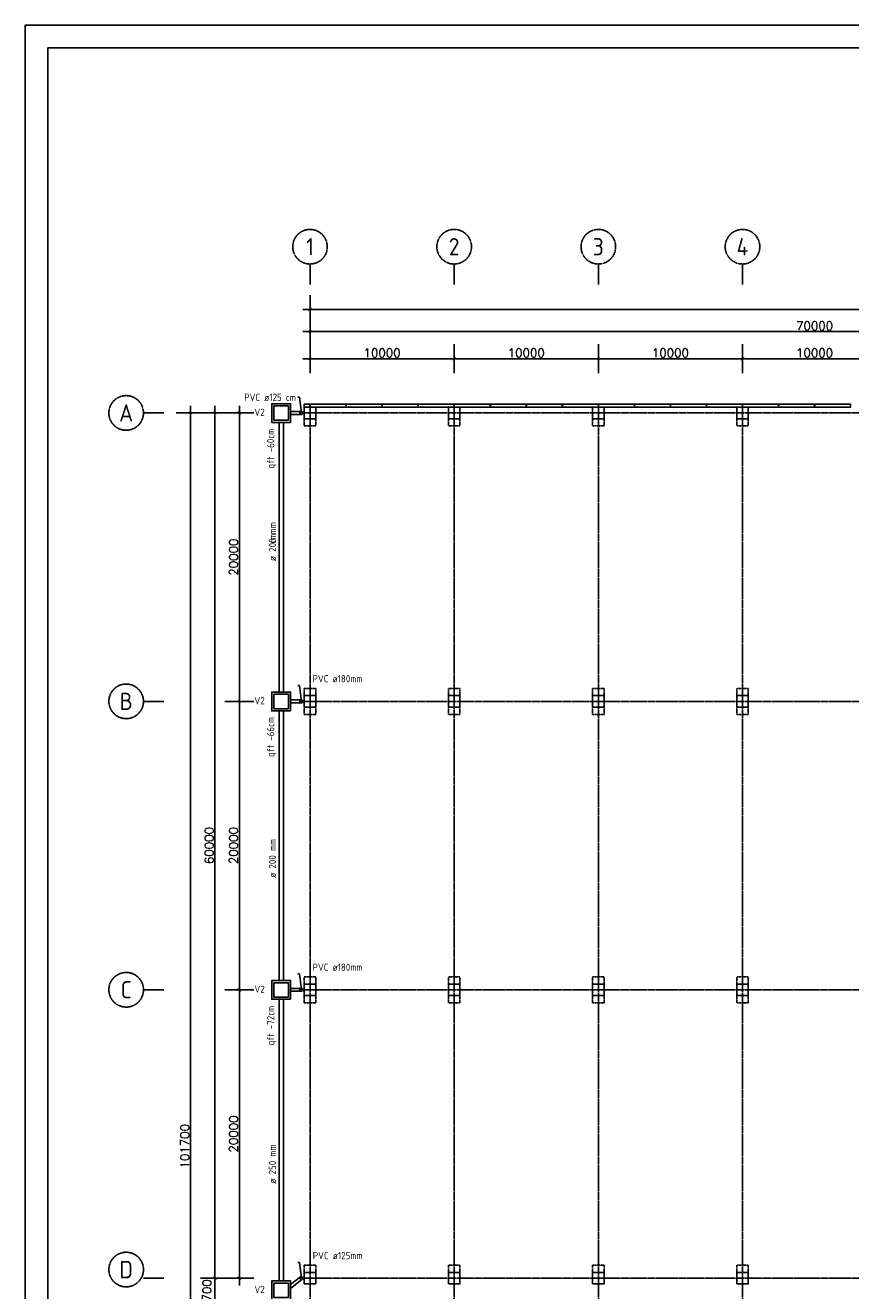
# Model space of a CAD drawing. Header units: inches. Extents: x -891734 to 980310, y -1442693 to 110946.
# Tile 8 of 12: x -891734 to -834480, y -1093818 to -1006074. Entities that reach past the tile are written whole.
import ezdxf

# ---------------------------------------------------------------- set-up
doc = ezdxf.new("R2010")
doc.units = ezdxf.units.IN
doc.header["$MEASUREMENT"] = 0
for name, pattern in [('CENTER', [2, 1.25, -0.25, 0.25, -0.25]), ('CONTINUA', [0]), ('DASHED2', [0.375, 0.25, -0.125])]:
    doc.linetypes.add(name, pattern=pattern)
doc.layers.get('Defpoints').update_dxf_attribs({"lineweight": 9})
for name, color, linetype in [('Assi', 4, 'CENTER'), ('COTAS', 8, 'Continuous'), ('Poteau', 3, 'Continuous'), ('poutre_found', 2, 'Continuous')]:
    doc.layers.add(name, color=color, linetype=linetype)
doc.styles.add('COTAS', font='ROMANS.SHX')
doc.styles.get("Standard").update_dxf_attribs({"font": 'ISOCP.SHX'})
doc.dimstyles.new('DOT100', dxfattribs={"dimtxt": 70, "dimasz": 50, "dimexe": 0.15, "dimexo": 0.15, "dimgap": 10, "dimtad": 1, "dimzin": 12, "dimdsep": 46, "dimtxsty": 'COTAS', "dimblk1": 'SETA', "dimblk2": 'SETA', "dimsah": 1, "dimcen": 0, "dimse1": 1, "dimse2": 1, "dimclrd": 8, "dimclre": 8, "dimclrt": 3, "dimadec": 0, "dimazin": 3, "dimtfac": 1, "dimtix": 1, "dimtmove": 2, "dimatfit": 3, "dimldrblk": 'SETA', "dimfxl": 0.15, "dimtolj": 1, "dimtzin": 0, "dimarcsym": 0})

# ---------------------------------------------------------------- blocks, each defined once
blk = doc.blocks.new('SETA')
at = {"layer": 'COTAS', "color": 8}
for p, q in [((0, 0), (0, 2)), ((-1, 0), (0, 0)), ((0, 0), (1, 0)), ((0, 0), (0, -2))]:
    blk.add_line(p, q, dxfattribs=at)
at = {"layer": 'COTAS', "color": 8, "const_width": 0.05}
blk.add_lwpolyline([(0.25, 0.25), (-0.25, -0.25)], dxfattribs=at)
blk = doc.blocks.new('*D53')
at = {"color": 8, "linetype": 'CONTINUA', "lineweight": -2}
blk.add_line((-876886, -1092453), (-876886, -1073453), dxfattribs=at)
at = {"layer": 'Defpoints', "color": 0, "linetype": 'CONTINUA'}
for p in [(-876886, -1072953), (-872385, -1072953), (-872385, -1092953)]:
    blk.add_point(p, dxfattribs=at)
at = {"color": 8, "linetype": 'CONTINUA', "lineweight": -2, "xscale": 500, "yscale": 500, "zscale": 500}
for p, rotation in [((-876886, -1072953), 90), ((-876886, -1092953), 270)]:
    blk.add_blockref('SETA', p, dxfattribs=dict(at, rotation=rotation))
at = {"color": 3, "linetype": 'CONTINUA', "insert": (-877286, -1082953), "char_height": 600, "attachment_point": 5, "rotation": 90, "style": 'COTAS'}
blk.add_mtext('\\A1;20000', dxfattribs=at)
blk = doc.blocks.new('*D54')
at = {"color": 8, "linetype": 'CONTINUA', "lineweight": -2}
blk.add_line((-878576, -1094153), (-878576, -1093453), dxfattribs=at)
at = {"layer": 'Defpoints', "color": 0, "linetype": 'CONTINUA'}
for p in [(-878576, -1092953), (-873675, -1092953), (-873675, -1094653)]:
    blk.add_point(p, dxfattribs=at)
at = {"color": 8, "linetype": 'CONTINUA', "lineweight": -2, "xscale": 500, "yscale": 500, "zscale": 500}
for p, rotation in [((-878576, -1092953), 90), ((-878576, -1094653), 270)]:
    blk.add_blockref('SETA', p, dxfattribs=dict(at, rotation=rotation))
at = {"color": 3, "linetype": 'CONTINUA', "insert": (-879135, -1094054), "char_height": 600, "attachment_point": 5, "rotation": 90, "style": 'COTAS'}
blk.add_mtext('\\A1;1700', dxfattribs=at)
blk = doc.blocks.new('*D55')
at = {"color": 8, "linetype": 'CONTINUA', "lineweight": -2}
blk.add_line((-871485, -1029194), (-862485, -1029194), dxfattribs=at)
at = {"layer": 'Defpoints', "color": 0, "linetype": 'CONTINUA'}
for p in [(-861985, -1029194), (-871985, -1033954), (-861985, -1033954)]:
    blk.add_point(p, dxfattribs=at)
at = {"color": 8, "linetype": 'CONTINUA', "lineweight": -2, "xscale": 500, "yscale": 500, "zscale": 500, "rotation": 180}
blk.add_blockref('SETA', (-871985, -1029194), dxfattribs=at)
at = {"color": 8, "linetype": 'CONTINUA', "lineweight": -2, "xscale": 500, "yscale": 500, "zscale": 500}
blk.add_blockref('SETA', (-861985, -1029194), dxfattribs=at)
at = {"color": 3, "linetype": 'CONTINUA', "insert": (-866985, -1028794), "char_height": 600, "attachment_point": 5, "style": 'COTAS'}
blk.add_mtext('\\A1;10000', dxfattribs=at)
blk = doc.blocks.new('*D56')
at = {"color": 8, "linetype": 'CONTINUA', "lineweight": -2}
blk.add_line((-861485, -1029194), (-852485, -1029194), dxfattribs=at)
at = {"layer": 'Defpoints', "color": 0, "linetype": 'CONTINUA'}
for p in [(-851985, -1029194), (-861985, -1033954), (-851985, -1033954)]:
    blk.add_point(p, dxfattribs=at)
at = {"color": 8, "linetype": 'CONTINUA', "lineweight": -2, "xscale": 500, "yscale": 500, "zscale": 500, "rotation": 180}
blk.add_blockref('SETA', (-861985, -1029194), dxfattribs=at)
at = {"color": 8, "linetype": 'CONTINUA', "lineweight": -2, "xscale": 500, "yscale": 500, "zscale": 500}
blk.add_blockref('SETA', (-851985, -1029194), dxfattribs=at)
at = {"color": 3, "linetype": 'CONTINUA', "insert": (-856985, -1028794), "char_height": 600, "attachment_point": 5, "style": 'COTAS'}
blk.add_mtext('\\A1;10000', dxfattribs=at)
blk = doc.blocks.new('*D71')
at = {"color": 8, "linetype": 'CONTINUA', "lineweight": -2}
blk.add_line((-871485, -1027317), (-802485, -1027317), dxfattribs=at)
at = {"layer": 'Defpoints', "color": 0, "linetype": 'CONTINUA'}
for p in [(-801985, -1027317), (-871985, -1033954), (-801985, -1033954)]:
    blk.add_point(p, dxfattribs=at)
at = {"color": 8, "linetype": 'CONTINUA', "lineweight": -2, "xscale": 500, "yscale": 500, "zscale": 500, "rotation": 180}
blk.add_blockref('SETA', (-871985, -1027317), dxfattribs=at)
at = {"color": 8, "linetype": 'CONTINUA', "lineweight": -2, "xscale": 500, "yscale": 500, "zscale": 500}
blk.add_blockref('SETA', (-801985, -1027317), dxfattribs=at)
at = {"color": 3, "linetype": 'CONTINUA', "insert": (-836985, -1026917), "char_height": 600, "attachment_point": 5, "style": 'COTAS'}
blk.add_mtext('\\A1;70000', dxfattribs=at)
blk = doc.blocks.new('*D74')
at = {"color": 8, "linetype": 'CONTINUA', "lineweight": -2}
blk.add_line((-876886, -1072453), (-876886, -1053453), dxfattribs=at)
at = {"layer": 'Defpoints', "color": 0, "linetype": 'CONTINUA'}
for p in [(-876886, -1052953), (-876586, -1052953), (-876736, -1072953)]:
    blk.add_point(p, dxfattribs=at)
at = {"color": 8, "linetype": 'CONTINUA', "lineweight": -2, "xscale": 500, "yscale": 500, "zscale": 500}
for p, rotation in [((-876886, -1052953), 90), ((-876886, -1072953), 270)]:
    blk.add_blockref('SETA', p, dxfattribs=dict(at, rotation=rotation))
at = {"color": 3, "linetype": 'CONTINUA', "insert": (-877286, -1062953), "char_height": 600, "attachment_point": 5, "rotation": 90, "style": 'COTAS'}
blk.add_mtext('\\A1;20000', dxfattribs=at)
blk = doc.blocks.new('*D75')
at = {"color": 8, "linetype": 'CONTINUA', "lineweight": -2}
blk.add_line((-851485, -1029194), (-842485, -1029194), dxfattribs=at)
at = {"layer": 'Defpoints', "color": 0, "linetype": 'CONTINUA'}
for p in [(-841985, -1029194), (-851985, -1033954), (-841985, -1033954)]:
    blk.add_point(p, dxfattribs=at)
at = {"color": 8, "linetype": 'CONTINUA', "lineweight": -2, "xscale": 500, "yscale": 500, "zscale": 500, "rotation": 180}
blk.add_blockref('SETA', (-851985, -1029194), dxfattribs=at)
at = {"color": 8, "linetype": 'CONTINUA', "lineweight": -2, "xscale": 500, "yscale": 500, "zscale": 500}
blk.add_blockref('SETA', (-841985, -1029194), dxfattribs=at)
at = {"color": 3, "linetype": 'CONTINUA', "insert": (-846985, -1028794), "char_height": 600, "attachment_point": 5, "style": 'COTAS'}
blk.add_mtext('\\A1;10000', dxfattribs=at)
blk = doc.blocks.new('*D76')
at = {"color": 8, "linetype": 'CONTINUA', "lineweight": -2}
blk.add_line((-841485, -1029194), (-832485, -1029194), dxfattribs=at)
at = {"layer": 'Defpoints', "color": 0, "linetype": 'CONTINUA'}
for p in [(-831985, -1029194), (-841985, -1033954), (-831985, -1033954)]:
    blk.add_point(p, dxfattribs=at)
at = {"color": 8, "linetype": 'CONTINUA', "lineweight": -2, "xscale": 500, "yscale": 500, "zscale": 500, "rotation": 180}
blk.add_blockref('SETA', (-841985, -1029194), dxfattribs=at)
at = {"color": 8, "linetype": 'CONTINUA', "lineweight": -2, "xscale": 500, "yscale": 500, "zscale": 500}
blk.add_blockref('SETA', (-831985, -1029194), dxfattribs=at)
at = {"color": 3, "linetype": 'CONTINUA', "insert": (-836985, -1028794), "char_height": 600, "attachment_point": 5, "style": 'COTAS'}
blk.add_mtext('\\A1;10000', dxfattribs=at)
blk = doc.blocks.new('*D79')
at = {"color": 8, "linetype": 'CONTINUA', "lineweight": -2}
blk.add_line((-871485, -1025783), (-659085, -1025783), dxfattribs=at)
at = {"layer": 'Defpoints', "color": 0, "linetype": 'CONTINUA'}
for p in [(-658585, -1025783), (-871985, -1027617), (-658585, -1027617)]:
    blk.add_point(p, dxfattribs=at)
at = {"color": 8, "linetype": 'CONTINUA', "lineweight": -2, "xscale": 500, "yscale": 500, "zscale": 500, "rotation": 180}
blk.add_blockref('SETA', (-871985, -1025783), dxfattribs=at)
at = {"color": 8, "linetype": 'CONTINUA', "lineweight": -2, "xscale": 500, "yscale": 500, "zscale": 500}
blk.add_blockref('SETA', (-658585, -1025783), dxfattribs=at)
at = {"color": 3, "linetype": 'CONTINUA', "insert": (-765285, -1025383), "char_height": 600, "attachment_point": 5, "style": 'COTAS'}
blk.add_mtext('\\A1;213400', dxfattribs=at)
blk = doc.blocks.new('*D82')
at = {"color": 8, "linetype": 'CONTINUA', "lineweight": -2}
blk.add_line((-878576, -1092453), (-878576, -1033453), dxfattribs=at)
at = {"layer": 'Defpoints', "color": 0, "linetype": 'CONTINUA'}
for p in [(-878576, -1032953), (-878276, -1032953), (-878276, -1092953)]:
    blk.add_point(p, dxfattribs=at)
at = {"color": 8, "linetype": 'CONTINUA', "lineweight": -2, "xscale": 500, "yscale": 500, "zscale": 500}
for p, rotation in [((-878576, -1032953), 90), ((-878576, -1092953), 270)]:
    blk.add_blockref('SETA', p, dxfattribs=dict(at, rotation=rotation))
at = {"color": 3, "linetype": 'CONTINUA', "insert": (-878976, -1062953), "char_height": 600, "attachment_point": 5, "rotation": 90, "style": 'COTAS'}
blk.add_mtext('\\A1;60000', dxfattribs=at)
blk = doc.blocks.new('*D50')
at = {"color": 8, "linetype": 'CONTINUA', "lineweight": -2}
blk.add_line((-880271, -1033453), (-880271, -1134153), dxfattribs=at)
at = {"layer": 'Defpoints', "color": 0, "linetype": 'CONTINUA'}
for p in [(-878276, -1032953), (-880271, -1134653), (-878576, -1134653)]:
    blk.add_point(p, dxfattribs=at)
at = {"color": 8, "linetype": 'CONTINUA', "lineweight": -2, "xscale": 500, "yscale": 500, "zscale": 500}
for p, rotation in [((-880271, -1032953), 90), ((-880271, -1134653), 270)]:
    blk.add_blockref('SETA', p, dxfattribs=dict(at, rotation=rotation))
at = {"color": 3, "linetype": 'CONTINUA', "insert": (-880671, -1083803), "char_height": 600, "attachment_point": 5, "rotation": 90, "style": 'COTAS'}
blk.add_mtext('\\A1;101700', dxfattribs=at)
blk = doc.blocks.new('*D44')
at = {"color": 8, "linetype": 'CONTINUA', "lineweight": -2}
blk.add_line((-876886, -1052453), (-876886, -1033453), dxfattribs=at)
at = {"layer": 'Defpoints', "color": 0, "linetype": 'CONTINUA'}
for p in [(-876886, -1032953), (-876586, -1032953), (-876736, -1052953)]:
    blk.add_point(p, dxfattribs=at)
at = {"color": 8, "linetype": 'CONTINUA', "lineweight": -2, "xscale": 500, "yscale": 500, "zscale": 500}
for p, rotation in [((-876886, -1032953), 90), ((-876886, -1052953), 270)]:
    blk.add_blockref('SETA', p, dxfattribs=dict(at, rotation=rotation))
at = {"color": 3, "linetype": 'CONTINUA', "insert": (-877286, -1042953), "char_height": 600, "attachment_point": 5, "rotation": 90, "style": 'COTAS'}
blk.add_mtext('\\A1;20000', dxfattribs=at)

msp = doc.modelspace()

# ---------------------------------------------------------------- linework, layer by layer
at = {"color": 2, "linetype": 'CENTER'}
for p, q in [((-871984.8, -1024049.3), (-871984.8, -1022627.1)), ((-861984.8, -1024049.3), (-861984.8, -1022627.1)), ((-851984.8, -1024049.3), (-851984.8, -1022627.1)), ((-841984.8, -1024049.3), (-841984.8, -1022627.1)), ((-882114.4, -1032952.6), (-883536.6, -1032952.6)), ((-882114.4, -1052952.6), (-883536.6, -1052952.6)), ((-882114.4, -1072952.6), (-883536.6, -1072952.6)), ((-882114.4, -1092952.6), (-883536.6, -1092952.6))]:
    msp.add_line(p, q, dxfattribs=at)
at = {"color": 2, "linetype": 'CONTINUA'}
for p, q in [((-872723.6, -1031855), (-872821.1, -1031855)), ((-872584.8, -1032952.6), (-872723.6, -1031855)), ((-874134.8, -1033613), (-874134.8, -1052313)), ((-873834.8, -1033613), (-873834.8, -1052313)), ((-872584.8, -1032852.6), (-873334.8, -1032852.6)), ((-872584.8, -1033052.6), (-873334.8, -1033052.6)), ((-872723.6, -1051855), (-872821.1, -1051855)), ((-872584.8, -1052952.6), (-872723.6, -1051855)), ((-872584.8, -1052852.6), (-873334.8, -1052852.6)), ((-874134.8, -1053613), (-874134.8, -1072313)), ((-873834.8, -1053613), (-873834.8, -1072313)), ((-872584.8, -1053052.6), (-873334.8, -1053052.6)), ((-872723.6, -1071855), (-872821.1, -1071855)), ((-872584.8, -1072952.6), (-872723.6, -1071855)), ((-872584.8, -1072852.6), (-873334.8, -1072852.6)), ((-872584.8, -1073052.6), (-873334.8, -1073052.6)), ((-874134.8, -1073613), (-874134.8, -1093143)), ((-873834.8, -1073613), (-873834.8, -1093143)), ((-872723.6, -1091855), (-872821.1, -1091855)), ((-872584.8, -1092952.6), (-872723.6, -1091855)), ((-872634.8, -1092866), (-873334.8, -1093399.3)), ((-872542, -1093043.1), (-873334.8, -1093662.2))]:
    msp.add_line(p, q, dxfattribs=at)
at = {"color": 7, "linetype": 'Continuous'}
msp.add_lwpolyline([(-891733.9, -1179605.3), (-645171.4, -1179605.3), (-645171.4, -1006074), (-891733.9, -1006074)], close=True, dxfattribs=at)
at = {"color": 4, "linetype": 'Continuous'}
msp.add_lwpolyline([(-646733.9, -1178042.8), (-890171.4, -1178042.8), (-890171.4, -1007636.5), (-646733.9, -1007636.5)], close=True, dxfattribs=at)
at = {"color": 1, "linetype": 'CONTINUA'}
for points in [[(-873334.8, -1033613), (-874634.8, -1033613), (-874634.8, -1032313), (-873334.8, -1032313)], [(-873484.8, -1033463), (-874484.8, -1033463), (-874484.8, -1032463), (-873484.8, -1032463)], [(-873334.8, -1053613), (-874634.8, -1053613), (-874634.8, -1052313), (-873334.8, -1052313)], [(-873484.8, -1053463), (-874484.8, -1053463), (-874484.8, -1052463), (-873484.8, -1052463)], [(-873334.8, -1073613), (-874634.8, -1073613), (-874634.8, -1072313), (-873334.8, -1072313)], [(-873484.8, -1073463), (-874484.8, -1073463), (-874484.8, -1072463), (-873484.8, -1072463)], [(-873334.8, -1094443), (-874634.8, -1094443), (-874634.8, -1093143), (-873334.8, -1093143)], [(-873484.8, -1094293), (-874484.8, -1094293), (-874484.8, -1093293), (-873484.8, -1093293)]]:
    msp.add_lwpolyline(points, close=True, dxfattribs=at)
at = {"color": 3, "linetype": 'CONTINUA'}
msp.add_lwpolyline([(-872384.8, -1032342.6), (-871989.8, -1032342.6), (-871989.8, -1032542.6), (-872384.8, -1032542.6)], close=True, dxfattribs=at)
at = {"color": 2, "linetype": 'CENTER'}
for centre in [(-871984.8, -1021427.1), (-861984.8, -1021427.1), (-851984.8, -1021427.1), (-841984.8, -1021427.1), (-884736.6, -1032952.6), (-884736.6, -1052952.6), (-884736.6, -1072952.6), (-884736.6, -1092352.6)]:
    msp.add_circle(centre, 1200, dxfattribs=at)
at = {"color": 2, "linetype": 'CONTINUA'}
for centre in [(-872584.8, -1032952.6), (-872584.8, -1052952.6), (-872584.8, -1072952.6), (-872584.8, -1092952.6)]:
    msp.add_circle(centre, 100, dxfattribs=at)
at = {"layer": 'Assi', "color": 8, "ltscale": 100}
for p, q in [((-871984.8, -1032552.6), (-871984.8, -1135052.6)), ((-861984.8, -1032552.6), (-861984.8, -1135052.6)), ((-851984.8, -1032552.6), (-851984.8, -1135452.6)), ((-841984.8, -1032552.6), (-841984.8, -1135052.6)), ((-872384.8, -1032952.6), (-658584.8, -1032952.6)), ((-872384.8, -1052952.6), (-658584.8, -1052952.6)), ((-872384.8, -1072952.6), (-658584.8, -1072952.6)), ((-872384.8, -1092952.6), (-658584.8, -1092952.6))]:
    msp.add_line(p, q, dxfattribs=at)
at = {"layer": 'Poteau'}
for points in [[(-872384.8, -1032552.6), (-872384.8, -1033352.6), (-871584.8, -1033352.6), (-871584.8, -1032552.6), (-872384.8, -1032552.6)], [(-862384.8, -1032552.6), (-862384.8, -1033352.6), (-861584.8, -1033352.6), (-861584.8, -1032552.6), (-862384.8, -1032552.6)], [(-852384.8, -1032552.6), (-852384.8, -1033352.6), (-851584.8, -1033352.6), (-851584.8, -1032552.6), (-852384.8, -1032552.6)], [(-842384.8, -1032552.6), (-842384.8, -1033352.6), (-841584.8, -1033352.6), (-841584.8, -1032552.6), (-842384.8, -1032552.6)], [(-872384.8, -1052552.6), (-872384.8, -1053352.6), (-871584.8, -1053352.6), (-871584.8, -1052552.6), (-872384.8, -1052552.6)], [(-862384.8, -1052552.6), (-862384.8, -1053352.6), (-861584.8, -1053352.6), (-861584.8, -1052552.6), (-862384.8, -1052552.6)], [(-852384.8, -1052552.6), (-852384.8, -1053352.6), (-851584.8, -1053352.6), (-851584.8, -1052552.6), (-852384.8, -1052552.6)], [(-842384.8, -1052552.6), (-842384.8, -1053352.6), (-841584.8, -1053352.6), (-841584.8, -1052552.6), (-842384.8, -1052552.6)], [(-872384.8, -1072552.6), (-872384.8, -1073352.6), (-871584.8, -1073352.6), (-871584.8, -1072552.6), (-872384.8, -1072552.6)], [(-862384.8, -1072552.6), (-862384.8, -1073352.6), (-861584.8, -1073352.6), (-861584.8, -1072552.6), (-862384.8, -1072552.6)], [(-852384.8, -1072552.6), (-852384.8, -1073352.6), (-851584.8, -1073352.6), (-851584.8, -1072552.6), (-852384.8, -1072552.6)], [(-842384.8, -1072552.6), (-842384.8, -1073352.6), (-841584.8, -1073352.6), (-841584.8, -1072552.6), (-842384.8, -1072552.6)], [(-872384.8, -1093352.6), (-872384.8, -1092552.6), (-871584.8, -1092552.6), (-871584.8, -1093352.6), (-872384.8, -1093352.6)], [(-862384.8, -1093352.6), (-862384.8, -1092552.6), (-861584.8, -1092552.6), (-861584.8, -1093352.6), (-862384.8, -1093352.6)], [(-852384.8, -1093352.6), (-852384.8, -1092552.6), (-851584.8, -1092552.6), (-851584.8, -1093352.6), (-852384.8, -1093352.6)], [(-842384.8, -1093352.6), (-842384.8, -1092552.6), (-841584.8, -1092552.6), (-841584.8, -1093352.6), (-842384.8, -1093352.6)]]:
    msp.add_lwpolyline(points, dxfattribs=at)
for points in [[(-871974.8, -1032542.6), (-869484.8, -1032542.6), (-869484.8, -1032342.6), (-871974.8, -1032342.6)], [(-869474.8, -1032542.6), (-866984.8, -1032542.6), (-866984.8, -1032342.6), (-869474.8, -1032342.6)], [(-866974.8, -1032542.6), (-864484.8, -1032542.6), (-864484.8, -1032342.6), (-866974.8, -1032342.6)], [(-864474.8, -1032542.6), (-861984.8, -1032542.6), (-861984.8, -1032342.6), (-864474.8, -1032342.6)], [(-861974.8, -1032542.6), (-859484.8, -1032542.6), (-859484.8, -1032342.6), (-861974.8, -1032342.6)], [(-859474.8, -1032542.6), (-856984.8, -1032542.6), (-856984.8, -1032342.6), (-859474.8, -1032342.6)], [(-856974.8, -1032542.6), (-854484.8, -1032542.6), (-854484.8, -1032342.6), (-856974.8, -1032342.6)], [(-854474.8, -1032542.6), (-851984.8, -1032542.6), (-851984.8, -1032342.6), (-854474.8, -1032342.6)], [(-851974.8, -1032542.6), (-849484.8, -1032542.6), (-849484.8, -1032342.6), (-851974.8, -1032342.6)], [(-849474.8, -1032542.6), (-846984.8, -1032542.6), (-846984.8, -1032342.6), (-849474.8, -1032342.6)], [(-846974.8, -1032542.6), (-844484.8, -1032542.6), (-844484.8, -1032342.6), (-846974.8, -1032342.6)], [(-844474.8, -1032542.6), (-841984.8, -1032542.6), (-841984.8, -1032342.6), (-844474.8, -1032342.6)], [(-841974.8, -1032542.6), (-839484.8, -1032542.6), (-839484.8, -1032342.6), (-841974.8, -1032342.6)], [(-839474.8, -1032542.6), (-836984.8, -1032542.6), (-836984.8, -1032342.6), (-839474.8, -1032342.6)], [(-836974.8, -1032542.6), (-834484.8, -1032542.6), (-834484.8, -1032342.6), (-836974.8, -1032342.6)]]:
    msp.add_lwpolyline(points, close=True, dxfattribs=at)
at = {"layer": 'poutre_found', "color": 8, "linetype": 'DASHED2', "ltscale": 50}
for points in [[(-872384.8, -1033352.6), (-872384.8, -1033852.6), (-871584.8, -1033852.6), (-871584.8, -1033352.6)], [(-862384.8, -1033352.6), (-862384.8, -1033852.6), (-861584.8, -1033852.6), (-861584.8, -1033352.6)], [(-852384.8, -1033352.6), (-852384.8, -1033852.6), (-851584.8, -1033852.6), (-851584.8, -1033352.6)], [(-842384.8, -1033352.6), (-842384.8, -1033852.6), (-841584.8, -1033852.6), (-841584.8, -1033352.6)], [(-872384.8, -1052552.6), (-872384.8, -1052052.6), (-871584.8, -1052052.6), (-871584.8, -1052552.6)], [(-862384.8, -1052552.6), (-862384.8, -1052052.6), (-861584.8, -1052052.6), (-861584.8, -1052552.6)], [(-852384.8, -1052552.6), (-852384.8, -1052052.6), (-851584.8, -1052052.6), (-851584.8, -1052552.6)], [(-842384.8, -1052552.6), (-842384.8, -1052052.6), (-841584.8, -1052052.6), (-841584.8, -1052552.6)], [(-872384.8, -1053352.6), (-872384.8, -1053852.6), (-871584.8, -1053852.6), (-871584.8, -1053352.6)], [(-862384.8, -1053352.6), (-862384.8, -1053852.6), (-861584.8, -1053852.6), (-861584.8, -1053352.6)], [(-852384.8, -1053352.6), (-852384.8, -1053852.6), (-851584.8, -1053852.6), (-851584.8, -1053352.6)], [(-842384.8, -1053352.6), (-842384.8, -1053852.6), (-841584.8, -1053852.6), (-841584.8, -1053352.6)], [(-872384.8, -1072552.6), (-872384.8, -1072052.6), (-871584.8, -1072052.6), (-871584.8, -1072552.6)], [(-862384.8, -1072552.6), (-862384.8, -1072052.6), (-861584.8, -1072052.6), (-861584.8, -1072552.6)], [(-852384.8, -1072552.6), (-852384.8, -1072052.6), (-851584.8, -1072052.6), (-851584.8, -1072552.6)], [(-842384.8, -1072552.6), (-842384.8, -1072052.6), (-841584.8, -1072052.6), (-841584.8, -1072552.6)], [(-872384.8, -1073352.6), (-872384.8, -1073852.6), (-871584.8, -1073852.6), (-871584.8, -1073352.6)], [(-862384.8, -1073352.6), (-862384.8, -1073852.6), (-861584.8, -1073852.6), (-861584.8, -1073352.6)], [(-852384.8, -1073352.6), (-852384.8, -1073852.6), (-851584.8, -1073852.6), (-851584.8, -1073352.6)], [(-842384.8, -1073352.6), (-842384.8, -1073852.6), (-841584.8, -1073852.6), (-841584.8, -1073352.6)], [(-872384.8, -1092552.6), (-872384.8, -1092052.6), (-871584.8, -1092052.6), (-871584.8, -1092552.6)], [(-862384.8, -1092552.6), (-862384.8, -1092052.6), (-861584.8, -1092052.6), (-861584.8, -1092552.6)], [(-852384.8, -1092552.6), (-852384.8, -1092052.6), (-851584.8, -1092052.6), (-851584.8, -1092552.6)], [(-842384.8, -1092552.6), (-842384.8, -1092052.6), (-841584.8, -1092052.6), (-841584.8, -1092552.6)]]:
    msp.add_lwpolyline(points, dxfattribs=at)

# ---------------------------------------------------------------- texts
at = {"color": 3, "linetype": 'CENTER', "char_height": 1200, "width": 1541.889, "attachment_point": 5}
for s, insert in [('1', (-871984.8, -1021427.1)), ('2', (-861984.8, -1021427.1)), ('3', (-851984.8, -1021427.1)), ('4', (-841984.8, -1021427.1)), ('A', (-884736.6, -1032952.6)), ('B', (-884736.6, -1052952.6)), ('C', (-884736.6, -1072952.6)), ('D', (-884736.6, -1092352.6))]:
    msp.add_mtext(s, dxfattribs=dict(at, insert=insert))
at = {"color": 7, "linetype": 'CONTINUA', "char_height": 500}
for s, insert, width, attachment_point in [('PVC ø125 cm', (-872971.3, -1031619.9), 4312.278, 3), ('V2', (-875838, -1032658.3), 5259.742, 1), ('PVC ø180mm', (-868346.8, -1051134.4), 5588.069, 3), ('V2', (-875838, -1052658.3), 5259.742, 1), ('PVC ø180mm', (-868346.8, -1071134.4), 5588.069, 3), ('V2', (-875838, -1072658.3), 5259.742, 1), ('PVC ø125mm', (-868346.8, -1091134.4), 5588.069, 3), ('V2', (-875838, -1093488.3), 5259.742, 1)]:
    msp.add_mtext(s, dxfattribs=dict(at, insert=insert, width=width, attachment_point=attachment_point))
at = {"color": 7, "linetype": 'CONTINUA', "char_height": 500, "attachment_point": 1, "rotation": 90}
for s, insert, width in [('qft -60cm', (-874965, -1036816.6), 3893.371), ('ø 200 mm', (-874844.4, -1043226.7), 3161.727), ('ø   cm', (-874844.4, -1043226.7), 2016.068), ('qft -66cm', (-874965, -1056816.6), 3893.371), ('ø 200 mm', (-874844.4, -1065187.2), 3161.727), ('qft -72cm', (-874965, -1076816.6), 3893.371), ('ø 250 mm', (-874844.4, -1086398.7), 3161.727)]:
    msp.add_mtext(s, dxfattribs=dict(at, insert=insert, width=width))

# ---------------------------------------------------------------- dimensions: what is measured, and where the dimension line sits
at = {"color": 8, "linetype": 'CONTINUA'}
for base, p1, p2, picture, middle in [((-658584.8, -1025783), (-871984.8, -1027617.4), (-658584.8, -1027617.4), '*D79', (-765284.8, -1025383)), ((-861984.8, -1029194), (-871984.8, -1033954.1), (-861984.8, -1033954.1), '*D55', (-866984.8, -1028794)), ((-851984.8, -1029194), (-861984.8, -1033954.1), (-851984.8, -1033954.1), '*D56', (-856984.8, -1028794)), ((-841984.8, -1029194), (-851984.8, -1033954.1), (-841984.8, -1033954.1), '*D75', (-846984.8, -1028794)), ((-831984.8, -1029194), (-841984.8, -1033954.1), (-831984.8, -1033954.1), '*D76', (-836984.8, -1028794))]:
    dim = msp.add_linear_dim(base=base, p1=p1, p2=p2, dimstyle='DOT100', override={"dimscale": 10, "dimtxt": 60, "dimdec": 0, "dimclrt": 3}, dxfattribs=at)
    dim.commit()
    dim.dimension.update_dxf_attribs({"geometry": picture, "text_midpoint": middle})
for base, p1, p2, angle, picture, middle in [((-801984.8, -1027317.4), (-871984.8, -1033954.1), (-801984.8, -1033954.1), 180, '*D71', (-836984.8, -1026917.4)), ((-880270.5, -1134652.6), (-878276.1, -1032952.6), (-878576.1, -1134652.6), 90, '*D50', (-880670.5, -1083802.6)), ((-878576.1, -1032952.6), (-878276.1, -1092952.6), (-878276.1, -1032952.6), 90, '*D82', (-878976.1, -1062952.6)), ((-876886, -1032952.6), (-876736, -1052952.6), (-876586, -1032952.6), 90, '*D44', (-877286, -1042952.6)), ((-876886, -1052952.6), (-876736, -1072952.6), (-876586, -1052952.6), 90, '*D74', (-877286, -1062952.6)), ((-876886, -1072952.6), (-872384.8, -1092952.6), (-872384.8, -1072952.6), 90, '*D53', (-877286, -1082952.6))]:
    dim = msp.add_linear_dim(base=base, p1=p1, p2=p2, angle=angle, dimstyle='DOT100', override={"dimscale": 10, "dimtxt": 60, "dimdec": 0, "dimclrt": 3}, dxfattribs=at)
    dim.commit()
    dim.dimension.update_dxf_attribs({"geometry": picture, "text_midpoint": middle})
dim = msp.add_linear_dim(base=(-878576.1, -1092952.6), p1=(-873674.9, -1094652.6), p2=(-873674.9, -1092952.6), angle=90, dimstyle='DOT100', override={"dimscale": 10, "dimtxt": 60, "dimdec": 0, "dimclrt": 3}, dxfattribs=at)
dim.commit()
dim.dimension.update_dxf_attribs({"geometry": '*D54', "text_midpoint": (-879135.3, -1094054.4), "dimtype": 160})

doc.saveas('drawing.dxf')
